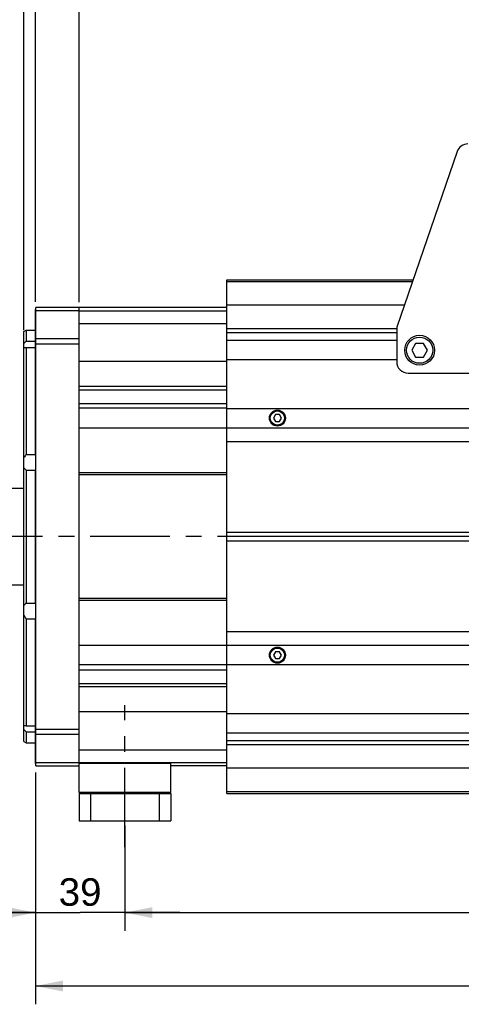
# Model space of a CAD drawing. Header units: millimetres. Extents: x 0 to 420, y 0 to 297.
# Tile 31 of 74: x 104 to 152, y 130 to 238. Entities that reach past the tile are written whole.
import ezdxf

# ---------------------------------------------------------------- set-up
doc = ezdxf.new("R2010")
doc.units = ezdxf.units.MM
doc.header["$LTSCALE"] = 23.1
doc.linetypes.add('CENTER', pattern=[0.6, 0.375, -0.075, 0.075, -0.075])
doc.layers.get('0').update_dxf_attribs({"linetype": 'CONTINUOUS'})
for name, color, linetype in [('AXIS', 7, 'CONTINUOUS'), ('COMPONENTS', 7, 'CONTINUOUS'), ('DEFAULT_1', 7, 'CENTER'), ('DIMENSION', 7, 'CONTINUOUS')]:
    doc.layers.add(name, color=color, linetype=linetype)
doc.styles.get("Standard").update_dxf_attribs({"font": 'arial.ttf'})
doc.dimstyles.new('DIMSTYLE_1', dxfattribs={"dimtxt": 3, "dimasz": 3, "dimexe": 0.18, "dimexo": 0.0625, "dimgap": 0.09, "dimtad": 1, "dimlfac": 4, "dimdsep": 46, "dimtxsty": 'STANDARD', "dimblk": '_FILLED', "dimblk1": '_FILLED', "dimblk2": '_FILLED', "dimcen": 0.09, "dimadec": 0, "dimazin": 0, "dimtp": 0.5, "dimtm": 0.5, "dimtfac": 1, "dimtofl": 0, "dimtmove": 0, "dimatfit": 3, "dimldrblk": '_FILLED', "dimfxl": 1, "dimtolj": 1, "dimarcsym": 0})
doc.dimstyles.new('DIMSTYLE_2', dxfattribs={"dimtxt": 3, "dimasz": 3, "dimexe": 0.18, "dimexo": 0.0625, "dimgap": 0.09, "dimtad": 1, "dimlfac": 4, "dimdsep": 46, "dimtxsty": 'STANDARD', "dimblk": '_FILLED', "dimblk1": '_FILLED', "dimblk2": '_FILLED', "dimcen": 0.09, "dimadec": 0, "dimazin": 0, "dimtp": 0.3, "dimtm": 0.3, "dimtfac": 1, "dimtofl": 0, "dimtmove": 0, "dimatfit": 3, "dimldrblk": '_FILLED', "dimfxl": 1, "dimtolj": 1, "dimarcsym": 0})
doc.dimstyles.new('DIMSTYLE_6', dxfattribs={"dimtxt": 3, "dimasz": 3, "dimexe": 0.18, "dimexo": 0.0625, "dimgap": 0.09, "dimtad": 1, "dimlfac": 4, "dimdsep": 46, "dimtxsty": 'STANDARD', "dimblk": '_FILLED', "dimblk1": '_FILLED', "dimblk2": '_FILLED', "dimcen": 0.09, "dimadec": 0, "dimazin": 0, "dimtp": 0.1, "dimtm": 0.1, "dimtfac": 1, "dimtofl": 0, "dimtmove": 0, "dimatfit": 3, "dimldrblk": '_FILLED', "dimfxl": 1, "dimtolj": 1, "dimarcsym": 0})
doc.dimstyles.new('DIMSTYLE_8', dxfattribs={"dimtxt": 3, "dimasz": 3, "dimexe": 0.18, "dimexo": 0.0625, "dimgap": 0.09, "dimtad": 1, "dimlfac": 4, "dimdsep": 46, "dimtxsty": 'STANDARD', "dimblk": '_FILLED', "dimblk1": '_FILLED', "dimblk2": '_FILLED', "dimcen": 0.09, "dimadec": 0, "dimazin": 0, "dimtp": 0.8, "dimtm": 0.8, "dimtfac": 1, "dimtofl": 0, "dimtmove": 0, "dimatfit": 3, "dimldrblk": '_FILLED', "dimfxl": 1, "dimtolj": 1, "dimarcsym": 0})
doc.dimstyles.new('DIMSTYLE_9', dxfattribs={"dimtxt": 3, "dimasz": 3, "dimexe": 0.18, "dimexo": 0.0625, "dimgap": 0.09, "dimtad": 1, "dimlfac": 4, "dimdsep": 46, "dimtxsty": 'STANDARD', "dimblk": '_FILLED', "dimblk1": '_FILLED', "dimblk2": '_FILLED', "dimcen": 0.09, "dimadec": 0, "dimazin": 0, "dimtp": 0.2, "dimtm": 0.2, "dimtfac": 1, "dimtofl": 0, "dimtmove": 0, "dimatfit": 3, "dimldrblk": '_FILLED', "dimfxl": 1, "dimtolj": 1, "dimarcsym": 0})

# ---------------------------------------------------------------- blocks, each defined once
blk = doc.blocks.new('_FILLED')
at = {"color": 0, "linetype": 'BYBLOCK'}
blk.add_solid([(0, 0), (-1, 0.2), (-1, -0.2)], dxfattribs=at)
blk = doc.blocks.new('*D0')
at = {"layer": 'DIMENSION', "color": 2, "linetype": 'CONTINUOUS'}
for p, q in [((115.42, 149.67), (115.42, 138.17)), ((214.42, 149.67), (214.42, 138.17)), ((115.42, 140.17), (164.92, 140.17)), ((214.42, 140.17), (164.92, 140.17))]:
    blk.add_line(p, q, dxfattribs=at)
at = {"layer": 'DIMENSION', "color": 2, "linetype": 'CONTINUOUS', "xscale": 3, "yscale": 3, "zscale": 3, "rotation": 180}
blk.add_blockref('_FILLED', (115.42, 140.17), dxfattribs=at)
at = {"layer": 'DIMENSION', "color": 2, "linetype": 'CONTINUOUS', "xscale": 3, "yscale": 3, "zscale": 3}
blk.add_blockref('_FILLED', (214.42, 140.17), dxfattribs=at)
at = {"layer": 'DIMENSION', "color": 2, "linetype": 'CONTINUOUS', "insert": (164.92, 143.92), "char_height": 3, "width": 6.9926, "attachment_point": 2, "line_spacing_factor": 0.9}
blk.add_mtext('396', dxfattribs=at)
blk = doc.blocks.new('*D1')
at = {"layer": 'DIMENSION', "color": 2, "linetype": 'CONTINUOUS'}
for p, q in [((105.67, 154.16), (105.67, 138.17)), ((115.42, 147.06), (115.42, 138.17)), ((105.67, 140.17), (99.67, 140.17)), ((99.67, 140.17), (110.54, 140.17)), ((121.42, 140.17), (110.54, 140.17)), ((115.42, 140.17), (121.42, 140.17))]:
    blk.add_line(p, q, dxfattribs=at)
at = {"layer": 'DIMENSION', "color": 2, "linetype": 'CONTINUOUS', "xscale": 3, "yscale": 3, "zscale": 3}
blk.add_blockref('_FILLED', (105.67, 140.17), dxfattribs=at)
at = {"layer": 'DIMENSION', "color": 2, "linetype": 'CONTINUOUS', "xscale": 3, "yscale": 3, "zscale": 3, "rotation": 180}
blk.add_blockref('_FILLED', (115.42, 140.17), dxfattribs=at)
at = {"layer": 'DIMENSION', "color": 2, "linetype": 'CONTINUOUS', "insert": (110.54, 143.92), "char_height": 3, "width": 4.6617, "attachment_point": 2, "line_spacing_factor": 0.9}
blk.add_mtext('39', dxfattribs=at)
blk = doc.blocks.new('*D9')
at = {"layer": 'DIMENSION', "color": 2, "linetype": 'CONTINUOUS'}
for p, q in [((85.17, 182.02), (85.17, 263.87)), ((105.67, 207.67), (105.67, 263.87)), ((85.17, 261.87), (95.42, 261.87)), ((105.67, 261.87), (95.42, 261.87))]:
    blk.add_line(p, q, dxfattribs=at)
at = {"layer": 'DIMENSION', "color": 2, "linetype": 'CONTINUOUS', "xscale": 3, "yscale": 3, "zscale": 3, "rotation": 180}
blk.add_blockref('_FILLED', (85.17, 261.87), dxfattribs=at)
at = {"layer": 'DIMENSION', "color": 2, "linetype": 'CONTINUOUS', "xscale": 3, "yscale": 3, "zscale": 3}
blk.add_blockref('_FILLED', (105.67, 261.87), dxfattribs=at)
at = {"layer": 'DIMENSION', "color": 2, "linetype": 'CONTINUOUS', "insert": (95.42, 265.62), "char_height": 3, "width": 4.6617, "attachment_point": 2, "line_spacing_factor": 0.9}
blk.add_mtext('82', dxfattribs=at)
blk = doc.blocks.new('_DOT')
at = {"color": 0, "linetype": 'BYBLOCK'}
blk.add_line((-0.2, 0), (-1, 0), dxfattribs=at)
at = {"color": 0, "linetype": 'BYBLOCK', "const_width": 0.2}
blk.add_lwpolyline([(-0.1, 0, 1), (0.1, 0, 1)], format="xyb", close=True, dxfattribs=at)
blk = doc.blocks.new('*D10')
at = {"layer": 'DIMENSION', "color": 2, "linetype": 'CONTINUOUS'}
for p, q in [((104.42, 203.69), (104.42, 247.87)), ((105.67, 206.76), (105.67, 247.87)), ((104.42, 245.87), (97.68, 245.87)), ((97.68, 245.87), (105.04, 245.87)), ((111.67, 245.87), (105.04, 245.87)), ((105.67, 245.87), (111.67, 245.87))]:
    blk.add_line(p, q, dxfattribs=at)
at = {"layer": 'DIMENSION', "color": 2, "linetype": 'CONTINUOUS', "xscale": 3, "yscale": 3, "zscale": 3}
blk.add_blockref('_FILLED', (104.42, 245.87), dxfattribs=at)
at = {"layer": 'DIMENSION', "color": 2, "linetype": 'CONTINUOUS', "xscale": 3, "yscale": 3, "zscale": 3, "rotation": 180}
blk.add_blockref('_DOT', (105.67, 245.87), dxfattribs=at)
at = {"layer": 'DIMENSION', "color": 2, "linetype": 'CONTINUOUS', "insert": (100.02, 249.62), "char_height": 3, "width": 2.3309, "attachment_point": 3, "line_spacing_factor": 0.9}
blk.add_mtext('5', dxfattribs=at)
blk = doc.blocks.new('*D11')
at = {"layer": 'DIMENSION', "color": 2, "linetype": 'CONTINUOUS'}
for p, q in [((105.67, 155.46), (105.67, 130.17)), ((226.29, 152.48), (226.29, 130.17)), ((105.67, 132.17), (165.98, 132.17)), ((226.29, 132.17), (165.98, 132.17))]:
    blk.add_line(p, q, dxfattribs=at)
at = {"layer": 'DIMENSION', "color": 2, "linetype": 'CONTINUOUS', "xscale": 3, "yscale": 3, "zscale": 3, "rotation": 180}
blk.add_blockref('_FILLED', (105.67, 132.17), dxfattribs=at)
at = {"layer": 'DIMENSION', "color": 2, "linetype": 'CONTINUOUS', "xscale": 3, "yscale": 3, "zscale": 3}
blk.add_blockref('_FILLED', (226.29, 132.17), dxfattribs=at)
at = {"layer": 'DIMENSION', "color": 2, "linetype": 'CONTINUOUS', "insert": (165.98, 135.92), "char_height": 3, "width": 10.4833, "attachment_point": 2, "line_spacing_factor": 0.9}
blk.add_mtext('482.5', dxfattribs=at)
blk = doc.blocks.new('*D13')
at = {"layer": 'DIMENSION', "color": 2, "linetype": 'CONTINUOUS'}
for p, q in [((105.67, 243.87), (105.67, 253.62)), ((110.42, 206.74), (110.42, 247.87)), ((105.67, 245.87), (99.67, 245.87)), ((99.67, 245.87), (108.04, 245.87)), ((122.36, 245.87), (108.04, 245.87)), ((110.42, 245.87), (122.36, 245.87))]:
    blk.add_line(p, q, dxfattribs=at)
at = {"layer": 'DIMENSION', "color": 2, "linetype": 'CONTINUOUS', "xscale": 3, "yscale": 3, "zscale": 3}
blk.add_blockref('_DOT', (105.67, 245.87), dxfattribs=at)
at = {"layer": 'DIMENSION', "color": 2, "linetype": 'CONTINUOUS', "xscale": 3, "yscale": 3, "zscale": 3, "rotation": 180}
blk.add_blockref('_FILLED', (110.42, 245.87), dxfattribs=at)
at = {"layer": 'DIMENSION', "color": 2, "linetype": 'CONTINUOUS', "insert": (117.7, 249.62), "char_height": 3, "width": 4.6617, "attachment_point": 1, "line_spacing_factor": 0.9}
blk.add_mtext('19', dxfattribs=at)

msp = doc.modelspace()

# ---------------------------------------------------------------- linework, layer by layer
at = {"layer": 'AXIS', "color": 2, "linetype": 'CENTER'}
msp.add_line((231.19465, 181.17239), (82.16965, 181.17239), dxfattribs=at)
at = {"layer": 'COMPONENTS', "color": 7, "linetype": 'CONTINUOUS'}
for p, q in [((151.62964, 223.15374), (145.04465, 203.99739)), ((126.54465, 153.17239), (126.54465, 209.17239)), ((126.54465, 209.17239), (146.82355, 209.17239)), ((105.71965, 156.17239), (105.71965, 206.17239)), ((126.54465, 206.17239), (105.71965, 206.17239)), ((110.41965, 153.29739), (110.41965, 206.17239)), ((145.8748, 206.41239), (126.54465, 206.41239)), ((105.71965, 205.92239), (105.66965, 205.92239)), ((105.66965, 190.13783), (105.66965, 205.92228)), ((110.41965, 205.79739), (126.54465, 205.79739)), ((105.71965, 204.88972), (105.66965, 204.88972)), ((104.41965, 203.52806), (104.66964, 203.67239)), ((104.41965, 158.81673), (104.41965, 203.52787)), ((104.66964, 203.67239), (104.66964, 202.47139)), ((104.66964, 203.67239), (105.66965, 203.67239)), ((105.71965, 203.47823), (105.66965, 203.47823)), ((145.04465, 203.99739), (145.04465, 200.24739)), ((104.66964, 202.47139), (105.66965, 202.47139)), ((105.71965, 202.19952), (110.41965, 202.19952)), ((126.54465, 202.59739), (145.04465, 202.59739)), ((147.11164, 202.24739), (146.67862, 201.49739)), ((147.97766, 202.24739), (147.11164, 202.24739)), ((148.41067, 201.49739), (147.97766, 202.24739)), ((104.66964, 201.80903), (104.66964, 190.13783)), ((104.66964, 201.80903), (105.66965, 201.80903)), ((146.67862, 201.49739), (147.11164, 200.74739)), ((147.97766, 200.74739), (148.41067, 201.49739)), ((126.54465, 200.49739), (145.04465, 200.49739)), ((147.11164, 200.74739), (147.97766, 200.74739)), ((146.29465, 198.99739), (165.04465, 198.99739)), ((126.54465, 195.17239), (110.41965, 195.17239)), ((126.54465, 195.14739), (225.54465, 195.14739)), ((131.82814, 194.47239), (131.61164, 194.09739)), ((132.26115, 194.47239), (131.82814, 194.47239)), ((132.47766, 194.09739), (132.26115, 194.47239)), ((131.61164, 194.09739), (131.82814, 193.72239)), ((131.82814, 193.72239), (132.26115, 193.72239)), ((132.26115, 193.72239), (132.47766, 194.09739)), ((110.41965, 193.04739), (225.54465, 193.04739)), ((105.71965, 191.89676), (105.66965, 191.89676)), ((126.54465, 191.54739), (225.54465, 191.54739)), ((104.66964, 190.13783), (105.66965, 190.13783)), ((104.66964, 188.42515), (104.66964, 173.91963)), ((104.66964, 188.42515), (105.66965, 188.42515)), ((105.66965, 173.91963), (105.66965, 188.42515)), ((105.71965, 188.24704), (105.66965, 188.24704)), ((126.54465, 188.12335), (110.41965, 188.12335)), ((126.54465, 187.92239), (110.41965, 187.92239)), ((104.41965, 186.42239), (101.66965, 186.42239)), ((126.54465, 181.67239), (225.54465, 181.67239)), ((225.54465, 181.17239), (126.54465, 181.17239)), ((225.54465, 180.67239), (126.54465, 180.67239)), ((85.66965, 175.92239), (104.41965, 175.92239)), ((105.71965, 174.09774), (105.66965, 174.09774)), ((126.54465, 174.42239), (110.41965, 174.42239)), ((126.54465, 174.22143), (110.41965, 174.22143)), ((104.66964, 173.91963), (105.66965, 173.91963)), ((104.66964, 172.20695), (104.66964, 160.53575)), ((104.66964, 172.20695), (105.66965, 172.20695)), ((105.66965, 156.4225), (105.66965, 172.20695)), ((225.54465, 170.79739), (126.54465, 170.79739)), ((105.71965, 170.44802), (105.66965, 170.44802)), ((225.54465, 169.29739), (110.41965, 169.29739)), ((131.82814, 168.62239), (131.61164, 168.24739)), ((132.26115, 168.62239), (131.82814, 168.62239)), ((132.47766, 168.24739), (132.26115, 168.62239)), ((131.61164, 168.24739), (131.82814, 167.87239)), ((131.82814, 167.87239), (132.26115, 167.87239)), ((132.26115, 167.87239), (132.47766, 168.24739)), ((126.54465, 167.17239), (110.41965, 167.17239)), ((225.54465, 167.19739), (126.54465, 167.19739)), ((225.54465, 161.84739), (126.54465, 161.84739)), ((104.66964, 160.53575), (105.66965, 160.53575)), ((110.41965, 160.14526), (105.71965, 160.14526)), ((104.66964, 159.87339), (104.66964, 158.67239)), ((104.66964, 159.87339), (105.66965, 159.87339)), ((225.54465, 159.74739), (126.54465, 159.74739)), ((104.41965, 158.81673), (104.66964, 158.67239)), ((104.66964, 158.67239), (105.66965, 158.67239)), ((105.71965, 158.86655), (105.66965, 158.86655)), ((105.71965, 157.45506), (105.66965, 157.45506)), ((105.71965, 156.42239), (105.66965, 156.42239)), ((105.71965, 156.17239), (110.41965, 156.17239)), ((110.41965, 156.54739), (126.54465, 156.54739)), ((110.54465, 156.54739), (110.41965, 156.42239)), ((120.41965, 156.42239), (110.41965, 156.42239)), ((120.29465, 156.54739), (120.41965, 156.42239)), ((120.41965, 153.29739), (120.41965, 156.42239)), ((126.54465, 156.17239), (120.41965, 156.17239)), ((225.54465, 155.93239), (126.54465, 155.93239)), ((110.54465, 153.17239), (110.41965, 153.29739)), ((110.41965, 153.29739), (120.41965, 153.29739)), ((110.41965, 153.17239), (110.41965, 150.17239)), ((110.41965, 153.17239), (120.41965, 153.17239)), ((111.66965, 153.17239), (111.66965, 150.17239)), ((119.16965, 153.17239), (119.16965, 150.17239)), ((120.29465, 153.17239), (120.41965, 153.29739)), ((120.41965, 153.17239), (120.41965, 150.17239)), ((126.54465, 153.17239), (226.29465, 153.17239)), ((110.41965, 150.17239), (120.41965, 150.17239))]:
    msp.add_line(p, q, dxfattribs=at)
at = {"layer": 'COMPONENTS', "color": 9, "linetype": 'CONTINUOUS'}
for p, q in [((126.54465, 208.98933), (146.76063, 208.98933)), ((110.41965, 205.80256), (105.71965, 205.80256)), ((110.41965, 204.42812), (126.54465, 204.42812)), ((145.04465, 203.83545), (126.54465, 203.83545)), ((145.04465, 203.39351), (126.54465, 203.39351)), ((105.71965, 202.75751), (110.41965, 202.75751)), ((126.54465, 200.27342), (110.41965, 200.27342)), ((126.54465, 197.54631), (110.41965, 197.54631)), ((110.41965, 197.18282), (126.54465, 197.18282)), ((110.41965, 195.68853), (126.54465, 195.68853)), ((110.41965, 166.65626), (126.54465, 166.65626)), ((110.41965, 165.16196), (126.54465, 165.16196)), ((126.54465, 164.79847), (110.41965, 164.79847)), ((126.54465, 162.07136), (110.41965, 162.07136)), ((110.41965, 159.58727), (105.71965, 159.58727)), ((126.54465, 158.95127), (225.54465, 158.95127)), ((110.41965, 157.91666), (126.54465, 157.91666)), ((126.54465, 158.50933), (225.54465, 158.50933)), ((105.71965, 156.54223), (110.41965, 156.54223)), ((225.54465, 153.35545), (126.54465, 153.35545))]:
    msp.add_line(p, q, dxfattribs=at)
at = {"layer": 'COMPONENTS', "color": 7, "linetype": 'CONTINUOUS'}
for centre, radius in [((147.54465, 201.49739), 1.625), ((147.54465, 201.49739), 1.425), ((132.04465, 194.09739), 0.875), ((132.04465, 194.09739), 0.775), ((132.04465, 168.24739), 0.875), ((132.04465, 168.24739), 0.775)]:
    msp.add_circle(centre, radius, dxfattribs=at)
for centre, start, end in [((152.81175, 222.74739), 90, 161.0295922), ((146.29465, 200.24739), 180, 270)]:
    msp.add_arc(centre, 1.25, start, end, dxfattribs=at)
for points, knots in [([(104.66964, 202.47139), (104.64651, 202.45119), (104.55995, 202.37399), (104.47659, 202.29294), (104.41965, 202.22945)], [0, 0, 0, 0, 0.264809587, 1, 1, 1, 1]), ([(104.50391, 201.79739), (104.51693, 201.79739), (104.57233, 201.79858), (104.62759, 201.80374), (104.66964, 201.80903)], [0, 0, 0, 0, 0.234996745, 1, 1, 1, 1]), ([(104.41965, 160.11534), (104.43773, 160.09517), (104.51721, 160.01062), (104.60266, 159.93188), (104.66964, 159.87339)], [0, 0, 0, 0, 0.233437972, 1, 1, 1, 1]), ([(104.66964, 160.53575), (104.65511, 160.53758), (104.60007, 160.54384), (104.54466, 160.54739), (104.50391, 160.54739)], [0, 0, 0, 0, 0.264356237, 1, 1, 1, 1])]:
    msp.add_open_spline(points, degree=3, knots=knots, dxfattribs=at)
for points in [[(104.41965, 201.80205), (104.44757, 201.79863), (104.47578, 201.79739), (104.50391, 201.79739)], [(104.66964, 190.13783), (104.57568, 190.02886), (104.48977, 189.91157), (104.41965, 189.78592)], [(104.41965, 188.6808), (104.48866, 188.58362), (104.57536, 188.49807), (104.66964, 188.42515)], [(104.66964, 173.91963), (104.57536, 173.84671), (104.48866, 173.76116), (104.41965, 173.66398)], [(104.41965, 172.55886), (104.48977, 172.43321), (104.57568, 172.31592), (104.66964, 172.20695)], [(104.50391, 160.54739), (104.47578, 160.54739), (104.44757, 160.54615), (104.41965, 160.54273)]]:
    msp.add_open_spline(points, degree=3, dxfattribs=at)
at = {"layer": 'DEFAULT_1', "color": 2, "linetype": 'CENTER'}
msp.add_line((115.41965, 147.29739), (115.41965, 162.79739), dxfattribs=at)

# ---------------------------------------------------------------- dimensions: what is measured, and where the dimension line sits
at = {"layer": 'DIMENSION', "color": 2, "linetype": 'CONTINUOUS'}
for base, p1, p2, dimstyle, picture, middle in [((105.66965, 261.87124), (85.16965, 182.01725), (105.66965, 207.66745), 'DIMSTYLE_2', '*D9', (93.08879, 264.12124)), ((226.29465, 132.17239), (105.66965, 155.45506), (226.29465, 152.47721), 'DIMSTYLE_8', '*D11', (160.74051, 134.42239)), ((214.41965, 140.17239), (115.41965, 149.67239), (214.41965, 149.67239), 'DIMSTYLE_1', '*D0', (161.42337, 142.42239))]:
    dim = msp.add_linear_dim(base=base, p1=p1, p2=p2, dimstyle=dimstyle, dxfattribs=at)
    dim.commit()
    dim.dimension.update_dxf_attribs({"geometry": picture, "text_midpoint": middle, "dimtype": 160})
dim = msp.add_linear_dim(base=(105.66965, 245.87124), p1=(110.41965, 206.74201), p2=(105.66965, 253.62419), angle=180, dimstyle='DIMSTYLE_9', override={"dimblk2": 'DOT', "dimsah": 1}, dxfattribs=at)
dim.commit()
dim.dimension.update_dxf_attribs({"geometry": '*D13', "text_midpoint": (120.0297, 248.12124), "dimtype": 160})
dim = msp.add_linear_dim(base=(105.66965, 245.87124), p1=(104.41965, 203.68863), p2=(105.66965, 206.7561), dimstyle='DIMSTYLE_6', override={"dimblk2": 'DOT', "dimsah": 1}, dxfattribs=at)
dim.commit()
dim.dimension.update_dxf_attribs({"geometry": '*D10', "text_midpoint": (96.51874, 248.12124), "dimtype": 160})
dim = msp.add_linear_dim(base=(105.66965, 140.17239), p1=(115.41965, 147.06082), p2=(105.66965, 154.15638), angle=180, dimstyle='DIMSTYLE_2', dxfattribs=at)
dim.commit()
dim.dimension.update_dxf_attribs({"geometry": '*D1', "text_midpoint": (108.21379, 142.42239), "dimtype": 160})

doc.saveas('drawing.dxf')
